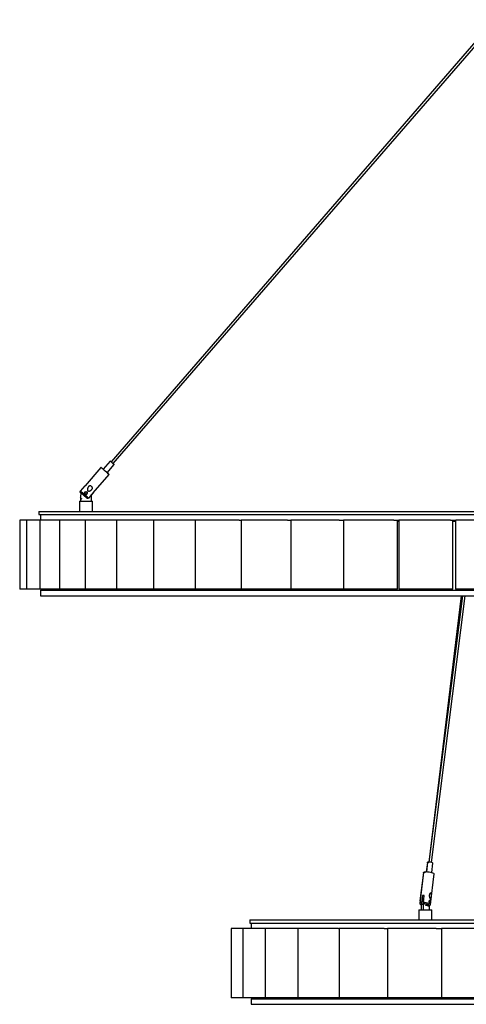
# Model space of a CAD drawing. Header units: millimetres. Extents: x -413 to 2103, y -1561 to 1924.
# Tile 5 of 7: x 1114 to 1527, y -329 to 582. Entities that reach past the tile are written whole.
import ezdxf

# ---------------------------------------------------------------- set-up
doc = ezdxf.new("R2010")
doc.units = ezdxf.units.MM

msp = doc.modelspace()

# ---------------------------------------------------------------- linework, layer by layer
at = {"color": 7, "linetype": 'Continuous', "lineweight": 25}
for p, q in [((1552.92, 582.21), (1198.32, 173.13)), ((1200.21, 171.5), (1554.81, 580.58)), ((1197.38, 173.96), (1190.83, 166.4)), ((1188.94, 168.04), (1174.2, 151.03)), ((1194.61, 163.12), (1201.16, 170.68)), ((1181.76, 144.48), (1196.5, 161.49)), ((1170.02, 146.06), (1174.27, 150.97)), ((1169.03, 136.86), (1169.03, 127.36)), ((1169.03, 136.86), (1175, 136.86)), ((1170.03, 140.49), (1169.76, 140.18)), ((1170.03, 141.86), (1170.03, 136.86)), ((1175.03, 145.36), (1174.89, 145.35)), ((1175, 136.86), (1181.03, 136.86)), ((1181.68, 144.55), (1177.42, 139.64)), ((1180.03, 141.86), (1179.97, 142.59)), ((1179.99, 142.59), (1181.68, 144.55)), ((1180.04, 141.86), (1179.99, 142.59)), ((1180.03, 136.86), (1180.03, 141.86)), ((1180.03, 141.86), (1180.04, 141.86)), ((1180.04, 136.86), (1180.04, 141.86)), ((1181.03, 127.36), (1181.03, 136.86)), ((1113.75, 119.36), (1113.75, 55.36)), ((1113.85, 119.36), (1113.75, 119.36)), ((1113.85, 119.36), (1113.85, 55.36)), ((1120.08, 119.36), (1113.85, 119.36)), ((1120.08, 119.36), (1120.08, 55.36)), ((1132.34, 119.36), (1120.08, 119.36)), ((1131.53, 127.36), (1131.53, 124.36)), ((1131.53, 127.36), (2084.53, 127.36)), ((1131.53, 124.36), (2084.53, 124.36)), ((1132.34, 119.36), (1132.34, 55.36)), ((1150.47, 119.36), (1132.34, 119.36)), ((1133.03, 124.36), (1133.03, 119.36)), ((1150.47, 119.36), (1150.47, 55.36)), ((1174.25, 119.36), (1150.47, 119.36)), ((1174.25, 119.36), (1174.25, 55.36)), ((1203.28, 119.36), (1174.25, 119.36)), ((1203.35, 119.36), (1203.35, 55.36)), ((1237.4, 119.36), (1203.35, 119.36)), ((1237.4, 119.36), (1237.4, 55.36)), ((1275.96, 119.36), (1237.4, 119.36)), ((1275.96, 119.36), (1275.96, 55.36)), ((1316.75, 119.36), (1275.96, 119.36)), ((1316.75, 119.36), (1318.52, 119.36)), ((1318.52, 119.36), (1318.52, 55.36)), ((1361.42, 119.36), (1318.52, 119.36)), ((1361.42, 119.36), (1364.53, 119.36)), ((1364.53, 119.36), (1364.53, 55.36)), ((1409.3, 119.36), (1364.53, 119.36)), ((1409.3, 119.36), (1413.39, 119.36)), ((1413.39, 119.36), (1413.39, 55.36)), ((1459.77, 119.36), (1413.39, 119.36)), ((1459.77, 119.36), (1464.46, 119.36)), ((1463.39, 55.36), (1463.39, 119.36)), ((1464.46, 119.36), (1464.46, 55.36)), ((1512.18, 119.36), (1464.46, 119.36)), ((1512.18, 119.36), (1517.08, 119.36)), ((1514.46, 55.36), (1514.46, 119.36)), ((1517.08, 119.36), (1517.08, 55.36)), ((1565.84, 119.36), (1517.09, 119.36)), ((1463.39, 118.36), (1464.46, 118.36)), ((1514.46, 118.36), (1517.08, 118.36)), ((1113.85, 55.36), (1113.75, 55.36)), ((1120.08, 55.36), (1113.85, 55.36)), ((1132.34, 55.36), (1120.08, 55.36)), ((1150.47, 55.36), (1132.34, 55.36)), ((1174.25, 55.36), (1150.47, 55.36)), ((1154.78, 55.36), (1154.78, 54.36)), ((1203.35, 55.36), (1174.25, 55.36)), ((1237.4, 55.36), (1203.35, 55.36)), ((1275.96, 55.36), (1237.4, 55.36)), ((1318.52, 55.36), (1275.96, 55.36)), ((1364.53, 55.36), (1318.52, 55.36)), ((1413.39, 55.36), (1364.53, 55.36)), ((1463.39, 55.36), (1413.39, 55.36)), ((1514.46, 55.36), (1464.46, 55.36)), ((1567.08, 55.36), (1517.08, 55.36)), ((1133.03, 54.36), (1133.03, 49.36)), ((1133.03, 54.36), (2083.03, 54.36)), ((1133.03, 49.36), (2083.03, 49.36)), ((1522.08, 49.36), (1492.2, -197.12)), ((1523.32, 49.36), (1492.36, -197.12)), ((1494.84, -197.43), (1525.84, 49.36)), ((1490.91, -197.42), (1489.84, -206.23)), ((1491.06, -197.41), (1489.96, -206.23)), ((1494.92, -206.85), (1496.03, -198.03)), ((1487.36, -206.8), (1483.83, -234.96)), ((1487.25, -206.83), (1484.07, -233.03)), ((1493.75, -236.21), (1497.29, -208.05)), ((1486.3, -228.1), (1485.51, -234.41)), ((1485.63, -241.14), (1485.63, -236.14)), ((1485.63, -236.14), (1487.35, -236.14)), ((1487.92, -228.88), (1486.3, -228.1)), ((1487.23, -234.41), (1488.02, -228.1)), ((1487.35, -236.14), (1487.38, -235.42)), ((1487.35, -241.14), (1487.35, -236.14)), ((1489.16, -236.37), (1487.62, -235.62)), ((1489.82, -237.39), (1489.91, -236.71)), ((1491.44, -237.48), (1489.9, -236.74)), ((1493.76, -236.18), (1494, -234.25)), ((1483.03, -241.14), (1483.03, -250.64)), ((1483.03, -241.14), (1495.03, -241.14)), ((1492.44, -237.37), (1492.44, -241.14)), ((1495.03, -250.64), (1495.03, -241.14)), ((1326.53, -250.64), (1326.53, -253.64)), ((1326.53, -250.64), (1889.53, -250.64)), ((1326.53, -253.64), (1889.53, -253.64)), ((1328.03, -253.64), (1328.03, -258.64)), ((1309.28, -258.64), (1309.28, -322.64)), ((1309.44, -258.64), (1309.28, -258.64)), ((1309.44, -258.64), (1309.44, -322.64)), ((1320.11, -258.64), (1309.44, -258.64)), ((1320.11, -258.64), (1320.11, -322.64)), ((1340.89, -258.64), (1320.11, -258.64)), ((1340.89, -258.64), (1340.89, -322.64)), ((1370.98, -258.64), (1340.89, -258.64)), ((1370.98, -258.64), (1370.98, -322.64)), ((1408.68, -258.64), (1370.98, -258.64)), ((1408.68, -258.64), (1409.21, -258.64)), ((1409.21, -258.64), (1409.21, -322.64)), ((1450.87, -258.64), (1409.21, -258.64)), ((1450.87, -258.64), (1454.12, -258.64)), ((1454.12, -258.64), (1454.12, -322.64)), ((1499.1, -258.64), (1454.12, -258.64)), ((1499.1, -258.64), (1504.12, -258.64)), ((1503.99, -258.64), (1503.99, -322.64)), ((1551.51, -258.64), (1503.99, -258.64)), ((1309.44, -322.64), (1309.28, -322.64)), ((1320.11, -322.64), (1309.44, -322.64)), ((1340.89, -322.64), (1320.11, -322.64)), ((1328.03, -323.64), (1328.03, -328.64)), ((1328.03, -323.64), (1888.03, -323.64)), ((1340.78, -322.64), (1340.78, -323.64)), ((1370.98, -322.64), (1340.89, -322.64)), ((1409.21, -322.64), (1370.98, -322.64)), ((1454.12, -322.64), (1409.21, -322.64)), ((1503.99, -322.64), (1454.12, -322.64)), ((1553.99, -322.64), (1503.99, -322.64)), ((1328.03, -328.64), (1888.03, -328.64))]:
    msp.add_line(p, q, dxfattribs=at)
at = {"color": 7, "linetype": 'Continuous', "lineweight": 25, "flags": 128}
for points in [[(1200.22, 171.5), (1200.61, 171.16), (1201.02, 170.8), (1201.16, 170.68), (1201.01, 170.8), (1200.59, 171.16), (1199.98, 171.69), (1199.25, 172.32), (1198.53, 172.94), (1197.92, 173.48), (1197.52, 173.83), (1197.38, 173.96), (1197.38, 173.96)], [(1200.59, 171.17), (1200.49, 171.26), (1200.2, 171.51), (1199.77, 171.88), (1199.26, 172.32), (1198.75, 172.76), (1198.33, 173.13), (1198.04, 173.38), (1197.95, 173.46), (1198.05, 173.38), (1198.33, 173.14)], [(1194.62, 163.14), (1194.92, 162.87), (1195.67, 162.22), (1196.19, 161.76), (1196.46, 161.52), (1196.46, 161.52), (1196.17, 161.76), (1195.63, 162.22), (1194.88, 162.87), (1193.96, 163.66), (1192.95, 164.54), (1191.92, 165.43), (1190.96, 166.27), (1190.12, 167), (1189.48, 167.56), (1189.07, 167.91), (1188.94, 168.04), (1188.94, 168.04)], [(1200.22, 171.5), (1200.49, 171.26), (1200.59, 171.17)], [(1177.42, 139.64), (1177.07, 139.94), (1176.47, 140.45), (1175.67, 141.14), (1174.72, 141.96), (1173.7, 142.85), (1172.68, 143.73), (1171.73, 144.55), (1170.94, 145.25), (1170.35, 145.76), (1170.02, 146.06)], [(1170.62, 144.22), (1170.23, 143.27), (1170.03, 141.86)], [(1175.99, 139.56), (1175.58, 139.9), (1174.9, 140.49), (1174.03, 141.24), (1173.05, 142.09), (1172.07, 142.94), (1171.2, 143.7), (1170.53, 144.28), (1170.14, 144.63)], [(1491.04, -197.62), (1490.92, -197.49), (1491.01, -197.3), (1491.45, -197.17), (1492.2, -197.12)], [(1492.31, -197.12), (1491.58, -197.17), (1491.15, -197.3), (1491.06, -197.41)], [(1496.03, -198.03), (1496.01, -197.95), (1495.7, -197.72), (1495.06, -197.49), (1494.19, -197.3), (1493.23, -197.17), (1492.31, -197.12)], [(1487.33, -207.06), (1487.25, -206.88), (1487.4, -206.61), (1487.91, -206.4), (1488.74, -206.27), (1489.83, -206.23)], [(1489.86, -206.23), (1488.79, -206.27), (1487.98, -206.4), (1487.49, -206.61), (1487.36, -206.8)], [(1497.29, -208.05), (1497.21, -207.83), (1496.79, -207.51), (1496.04, -207.18), (1495.01, -206.88), (1493.79, -206.61), (1492.45, -206.4), (1491.11, -206.27), (1489.86, -206.23)], [(1485.63, -236.14), (1485.73, -234.73), (1486.03, -233.44), (1486.51, -232.36), (1487.12, -231.59), (1487.63, -231.26)], [(1491.44, -237.48), (1492.21, -237.35), (1492.6, -237.14), (1492.56, -236.86), (1492.11, -236.55), (1491.29, -236.24), (1490.18, -235.97), (1488.91, -235.75), (1487.62, -235.62)], [(1489.77, -237.3), (1489.82, -237.4), (1489.81, -237.41)]]:
    msp.add_lwpolyline(points, dxfattribs=at)
at = {"color": 8, "linetype": 'Continuous', "lineweight": 25, "flags": 128}
for points in [[(1173.98, 143.68), (1173.85, 143.85), (1173.73, 144.25), (1173.75, 144.68), (1173.91, 145.08), (1174.13, 145.34), (1174.49, 145.55), (1174.9, 145.64), (1175.33, 145.58), (1175.73, 145.38), (1176.04, 145.08), (1176.23, 144.7), (1176.3, 144.28), (1176.22, 143.86), (1176, 143.5), (1176, 143.5)], [(1485.51, -234.41), (1484.62, -234.52), (1484.05, -234.7), (1483.83, -234.96), (1483.83, -234.96)], [(1485.64, -235.65), (1485.12, -235.75), (1484.73, -235.97), (1484.77, -236.24), (1485.22, -236.55), (1485.63, -236.72)], [(1493.75, -236.2), (1493.6, -235.91), (1493.09, -235.58), (1492.27, -235.26), (1491.18, -234.96), (1489.91, -234.7), (1488.56, -234.52), (1487.23, -234.41)]]:
    msp.add_lwpolyline(points, dxfattribs=at)
at = {"color": 7, "linetype": 'Continuous', "lineweight": 25}
for centre, radius, start, end in [((1145.94, 112.94), 79.8, 48.97203, 49.8695), ((1094.27, 55.58), 147, 48.93354, 49.90799), ((1332.05, 325.49), 212.73, 228.40659, 229.7533), ((1174.97, 151.79), 1.07, 224.49719, 229.67665), ((1180.4, 151.98), 15.89, 227.94739, 229.25448), ((1370.44, 369.78), 304.95, 228.93864, 229.22047), ((1175.03, 144.36), 1, 288.89213, 0.0003), ((1182.41, 145.37), 1.1, 228.26231, 233.7299), ((1487.16, -243.33), 15.25, 86.76425, 93.23575), ((1488.68, -239.28), 2.26, 61.20676, 79.93911)]:
    msp.add_arc(centre, radius, start, end, dxfattribs=at)
for points, knots in [([(1170.14, 144.63), (1170.13, 144.63), (1170.04, 144.71), (1169.89, 144.91), (1169.77, 145.25), (1169.77, 145.6), (1169.87, 145.87), (1169.98, 146.01), (1170.02, 146.06)], [0, 0, 0, 0, 0.007115, 0.234368, 0.457915, 0.675689, 0.888173, 1, 1, 1, 1]), ([(1177.38, 150.15), (1177.45, 150.23), (1177.67, 150.47), (1178.01, 150.72), (1178.38, 150.88), (1178.65, 150.95), (1179.02, 150.99), (1179.4, 150.92), (1179.76, 150.77), (1180.02, 150.62), (1180.34, 150.37), (1180.63, 150.06), (1180.85, 149.69), (1180.96, 149.39), (1181.03, 149.02), (1180.99, 148.54), (1180.79, 148.05), (1180.5, 147.63), (1180.19, 147.29), (1179.77, 146.93), (1179.27, 146.6), (1178.73, 146.34), (1178.18, 146.16), (1177.64, 146.1), (1177.11, 146.2), (1176.75, 146.42), (1176.49, 146.78), (1176.37, 147.18), (1176.34, 147.66), (1176.4, 148.15), (1176.54, 148.68), (1176.75, 149.19), (1176.98, 149.6), (1177.2, 149.92), (1177.32, 150.07), (1177.38, 150.15)], [0, 0, 0, 0, 0.0214781, 0.0647596, 0.0844799, 0.1037277, 0.1227245, 0.1610782, 0.1814422, 0.201799, 0.222152, 0.2631497, 0.2877874, 0.3084117, 0.3278477, 0.3661749, 0.4049401, 0.4360339, 0.4670774, 0.4980949, 0.5487583, 0.5882477, 0.6189627, 0.6679792, 0.6970434, 0.726371, 0.7512819, 0.7842612, 0.8104926, 0.8477087, 0.8848536, 0.9219772, 0.9605891, 0.980234, 1, 1, 1, 1]), ([(1173.97, 143.31), (1174, 143.27), (1174.15, 143.08), (1174.56, 142.9), (1175.11, 142.83), (1175.62, 142.95), (1175.88, 143.15), (1175.98, 143.24)], [0, 0, 0, 0, 0.069658, 0.317758, 0.566315, 0.820618, 1, 1, 1, 1]), ([(1176, 143.5), (1176, 143.5), (1175.91, 143.39), (1175.69, 143.22), (1175.3, 143.08), (1174.86, 143.07), (1174.44, 143.22), (1174.13, 143.43), (1174.01, 143.62), (1173.98, 143.68)], [0, 0, 0, 0, 0.000559, 0.17426, 0.349613, 0.533312, 0.722691, 0.909275, 1, 1, 1, 1]), ([(1175.76, 143.7), (1175.83, 143.8), (1175.96, 143.98), (1176.03, 144.32), (1175.98, 144.65), (1175.84, 144.95), (1175.6, 145.19), (1175.29, 145.34), (1174.95, 145.38), (1174.62, 145.3), (1174.35, 145.13), (1174.14, 144.89), (1174.02, 144.59), (1174, 144.25), (1174.08, 143.93), (1174.27, 143.65), (1174.55, 143.45), (1174.87, 143.35), (1175.21, 143.36), (1175.53, 143.48), (1175.68, 143.63), (1175.76, 143.7)], [0, 0, 0, 0, 0.053404, 0.107762, 0.160871, 0.212672, 0.264976, 0.31893, 0.373125, 0.426201, 0.479178, 0.522659, 0.576833, 0.63083, 0.683236, 0.734998, 0.788014, 0.842362, 0.895994, 0.947954, 1, 1, 1, 1]), ([(1177.42, 139.64), (1177.39, 139.61), (1177.32, 139.54), (1177.15, 139.41), (1176.88, 139.3), (1176.54, 139.29), (1176.23, 139.38), (1176.06, 139.5), (1175.99, 139.56)], [0, 0, 0, 0, 0.06966, 0.19377, 0.404602, 0.615322, 0.829027, 1, 1, 1, 1]), ([(1492.71, -227.4), (1492.73, -227.3), (1492.78, -226.99), (1492.9, -226.61), (1493.09, -226.3), (1493.25, -226.11), (1493.48, -225.91), (1493.73, -225.8), (1493.98, -225.77), (1494.15, -225.79), (1494.37, -225.86), (1494.55, -226.01), (1494.68, -226.24), (1494.74, -226.45), (1494.79, -226.75), (1494.8, -227.19), (1494.76, -227.73), (1494.71, -228.23), (1494.65, -228.67), (1494.57, -229.19), (1494.48, -229.71), (1494.37, -230.18), (1494.23, -230.59), (1494.07, -230.9), (1493.86, -231.04), (1493.66, -231.01), (1493.44, -230.81), (1493.25, -230.51), (1493.07, -230.1), (1492.91, -229.63), (1492.79, -229.1), (1492.7, -228.54), (1492.68, -228.07), (1492.68, -227.69), (1492.7, -227.5), (1492.71, -227.4)], [0, 0, 0, 0, 0.021478, 0.06476, 0.08448, 0.103728, 0.122725, 0.161078, 0.181442, 0.201799, 0.222152, 0.26315, 0.287787, 0.308412, 0.327848, 0.366175, 0.40494, 0.436034, 0.467077, 0.498095, 0.548758, 0.588248, 0.618963, 0.667979, 0.697043, 0.726371, 0.751282, 0.784261, 0.810493, 0.847709, 0.884854, 0.921977, 0.960589, 0.980234, 1, 1, 1, 1]), ([(1483.84, -234.96), (1483.84, -235.13), (1483.83, -235.47), (1484.07, -235.88), (1484.41, -236.2), (1484.87, -236.49), (1485.35, -236.66), (1485.63, -236.76)], [0, 0, 0, 0, 0.155043, 0.303986, 0.474325, 0.698786, 1, 1, 1, 1]), ([(1485.51, -234.41), (1485.5, -234.51), (1485.48, -234.72), (1485.53, -235.03), (1485.6, -235.29), (1485.67, -235.39), (1485.7, -235.43)], [0, 0, 0, 0, 0.258086, 0.542724, 0.830023, 1, 1, 1, 1]), ([(1487.62, -235.62), (1487.61, -235.62), (1487.55, -235.59), (1487.44, -235.49), (1487.31, -235.24), (1487.23, -234.93), (1487.21, -234.64), (1487.22, -234.47), (1487.23, -234.41)], [0, 0, 0, 0, 0.007115, 0.234368, 0.457915, 0.675689, 0.888173, 1, 1, 1, 1]), ([(1491.53, -237.51), (1491.65, -237.5), (1492.11, -237.47), (1492.64, -237.36), (1493.16, -237.13), (1493.53, -236.8), (1493.75, -236.43), (1493.74, -236.23), (1493.74, -236.2)], [0, 0, 0, 0, 0.121929, 0.449404, 0.640418, 0.81409, 0.978537, 1, 1, 1, 1]), ([(1493.84, -233.96), (1493.84, -233.96), (1493.82, -234.09), (1493.77, -234.35), (1493.67, -234.65), (1493.53, -234.85), (1493.34, -234.92), (1493.13, -234.84), (1492.9, -234.64), (1492.7, -234.33), (1492.56, -233.94), (1492.51, -233.53), (1492.56, -233.14), (1492.69, -232.8), (1492.92, -232.53), (1493.18, -232.38), (1493.43, -232.38), (1493.64, -232.51), (1493.78, -232.77), (1493.86, -233.11), (1493.88, -233.53), (1493.85, -233.82), (1493.84, -233.96)], [0, 0, 0, 0, 0.000163, 0.050869, 0.102056, 0.15568, 0.210962, 0.265428, 0.318395, 0.371244, 0.424791, 0.477879, 0.520331, 0.572227, 0.624808, 0.679407, 0.734605, 0.788341, 0.84106, 0.894222, 0.947804, 1, 1, 1, 1]), ([(1493.11, -234.64), (1493.11, -234.64), (1493.11, -234.64), (1493.05, -234.63), (1492.91, -234.5), (1492.76, -234.26), (1492.64, -233.94), (1492.58, -233.57), (1492.63, -233.2), (1492.75, -232.91), (1492.92, -232.71), (1493.06, -232.64), (1493.1, -232.65), (1493.11, -232.65)], [0, 0, 0, 0, 0.018859, 0.111343, 0.208302, 0.305553, 0.414514, 0.527023, 0.635001, 0.739341, 0.848009, 0.96023, 1, 1, 1, 1])]:
    msp.add_open_spline(points, degree=3, knots=knots, dxfattribs=at)
at = {"color": 8, "linetype": 'Continuous', "lineweight": 25}
for points, knots in [([(1493.47, -233.88), (1493.48, -233.77), (1493.51, -233.54), (1493.5, -233.21), (1493.46, -232.94), (1493.36, -232.74), (1493.23, -232.64), (1493.14, -232.65), (1493.11, -232.65)], [0, 0, 0, 0, 0.184337, 0.3719688, 0.5552913, 0.7340945, 0.9146358, 1, 1, 1, 1]), ([(1493.11, -234.64), (1493.11, -234.64), (1493.17, -234.66), (1493.25, -234.59), (1493.35, -234.44), (1493.43, -234.19), (1493.46, -233.98), (1493.47, -233.88)], [0, 0, 0, 0, 0.00146, 0.257463, 0.51009, 0.754842, 1, 1, 1, 1])]:
    msp.add_open_spline(points, degree=3, knots=knots, dxfattribs=at)

doc.saveas('drawing.dxf')
